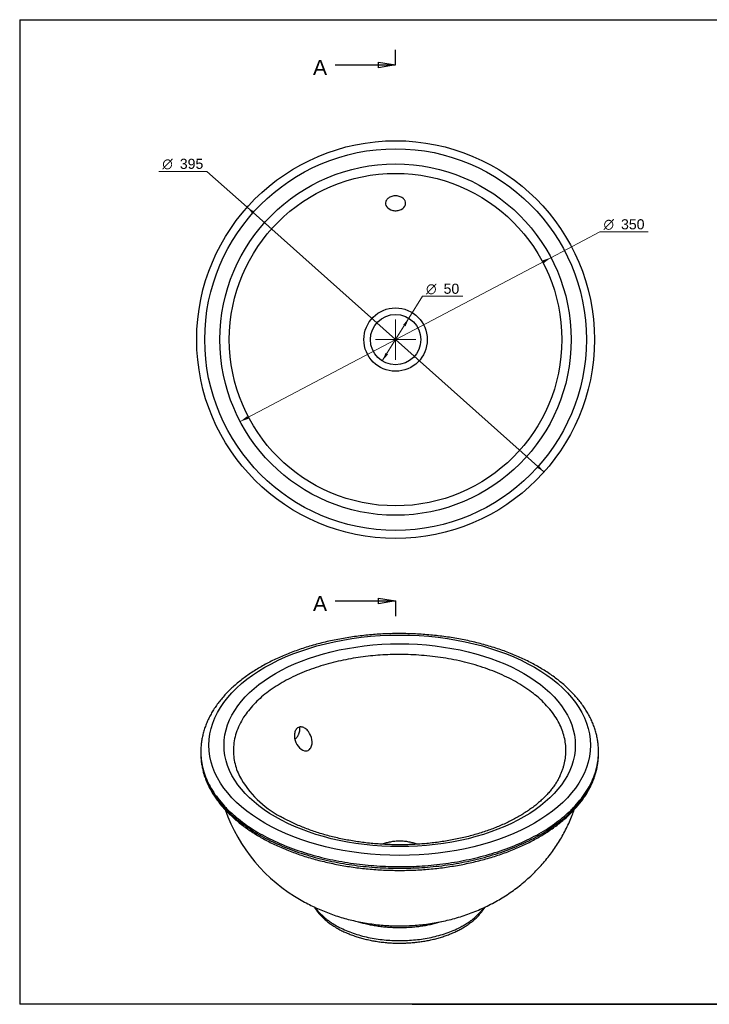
# Model space of a CAD drawing. Header units: millimetres. Extents: x 54 to 1424, y 36 to 1014.
import ezdxf
from ezdxf.enums import TextEntityAlignment as Align
from ezdxf.lldxf.tags import DXFTag

# ---------------------------------------------------------------- set-up
doc = ezdxf.new("R2010")
doc.units = ezdxf.units.MM
for name, color, linetype in [('1', 7, 'Continuous'), ('Default', 7, 'Continuous'), ('IN-OUT_40', 7, 'Continuous'), ('Predefinito', 7, 'Continuous')]:
    doc.layers.add(name, color=color, linetype=linetype)
doc.styles.add('SEACAD_arial_ttf', font='arial.ttf')
doc.styles.add('SEACAD_semeca1_ttf', font='semeca1.ttf')
tags = doc.linetypes.add('CENTER2', pattern=[28.575000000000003, 19.05, -3.175, 3.175, -3.175]).pattern_tags.tags
tags[10:11] = [DXFTag(74, 4), DXFTag(75, 0), DXFTag(340, '0'), DXFTag(46, 0.0), DXFTag(50, 0.0), DXFTag(44, 0.0), DXFTag(45, 0.0)]
tags[8:9] = [DXFTag(74, 4), DXFTag(75, 0), DXFTag(340, '0'), DXFTag(46, 0.0), DXFTag(50, 0.0), DXFTag(44, 0.0), DXFTag(45, 0.0)]
tags[6:7] = [DXFTag(74, 4), DXFTag(75, 0), DXFTag(340, '0'), DXFTag(46, 0.0), DXFTag(50, 0.0), DXFTag(44, 0.0), DXFTag(45, 0.0)]
tags[4:5] = [DXFTag(74, 4), DXFTag(75, 0), DXFTag(340, '0'), DXFTag(46, 0.0), DXFTag(50, 0.0), DXFTag(44, 0.0), DXFTag(45, 0.0)]

# ---------------------------------------------------------------- blocks, each defined once
blk = doc.blocks.new('SEANNOT_GROUP')
at = {"layer": 'Default', "color": 136, "linetype": 'CENTER2', "lineweight": 9}
for p, q in [((427.5873028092, 716.5213944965), (427.5873028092, 676.5213925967)), ((447.5873037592, 696.5213935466), (407.5873018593, 696.5213935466))]:
    blk.add_line(p, q, dxfattribs=at)
blk = doc.blocks.new('SE1')
at = {"color": 7, "linetype": 'Continuous', "style": 'SEACAD_arial_ttf'}
blk.add_text('A', height=15, dxfattribs=at).set_placement((345.576433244, 974.3160732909), align=Align.TOP_LEFT)
blk = doc.blocks.new('SE2')
at = {"color": 7, "linetype": 'Continuous', "style": 'SEACAD_arial_ttf'}
blk.add_text('A', height=15, dxfattribs=at).set_placement((345.576433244, 441.996216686), align=Align.TOP_LEFT)
blk = doc.blocks.new('SE3')
at = {"color": 7, "linetype": 'Continuous'}
for points in [[(367.5873028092, 969.3160732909), (427.5873028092, 969.3160732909)], [(410.5873025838, 966.48273992), (410.5873025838, 972.1494066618), (427.5873028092, 969.3160732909), (410.5873025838, 966.48273992)]]:
    blk.add_lwpolyline(points, dxfattribs=at)
blk = doc.blocks.new('SE4')
at = {"color": 7, "linetype": 'Continuous'}
for points in [[(367.5873028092, 436.996216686), (427.5873028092, 436.996216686)], [(410.5873025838, 434.1628833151), (410.5873025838, 439.8295500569), (427.5873028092, 436.996216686), (410.5873025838, 434.1628833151)]]:
    blk.add_lwpolyline(points, dxfattribs=at)
blk = doc.blocks.new('SE')
at = {"layer": 'Default', "color": 7, "linetype": 'CENTER2'}
for p, q in [((427.5873028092, 969.3160732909), (427.5873028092, 984.3160732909)), ((427.5873028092, 436.996216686), (427.5873028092, 421.996216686))]:
    blk.add_line(p, q, dxfattribs=at)
at = {"layer": 'Default', "color": 7, "linetype": 'CENTER2', "const_width": 0.00035}
blk.add_lwpolyline([(427.5873028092, 969.3160732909), (427.5873028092, 436.996216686)], dxfattribs=at)
at = {"layer": 'Default'}
for name in ['SE1', 'SE3', 'SE2', 'SE4']:
    blk.add_blockref(name, (0, 0), dxfattribs=at)
blk = doc.blocks.new('GDimGGroup')
at = {"layer": 'Default', "linetype": 'Continuous', "lineweight": 9}
for points in [[(285.6016236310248, 821.2734428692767), (287.4876529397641, 823.3878391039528), (280.2014495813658, 827.9887289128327)], [(567.6869526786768, 569.6549479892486), (574.9731560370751, 565.0540581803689), (569.572981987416, 571.7693442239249)]]:
    blk.add_hatch(color=136, dxfattribs=at).paths.add_polyline_path(points)
at = {"layer": 'Default', "color": 136, "linetype": 'Continuous', "lineweight": 9}
for p, q in [((240.2988921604, 863.5815811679), (192.4166230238, 863.5815811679)), ((280.2014495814, 827.9887289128), (240.298905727, 863.5815690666)), ((574.9731560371, 565.0540581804), (280.2014360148, 827.9887410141))]:
    blk.add_line(p, q, dxfattribs=at)
for s, style, p in [('O', 'SEACAD_semeca1_ttf', (195.9166225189, 876.0815811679)), ('395', 'SEACAD_arial_ttf', (213.3201312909, 876.0815811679))]:
    blk.add_text(s, height=10, dxfattribs=dict(at, style=style)).set_placement(p, align=Align.TOP_LEFT)
blk = doc.blocks.new('GDimGGroup1')
at = {"layer": 'Default', "linetype": 'Continuous', "lineweight": 9}
for points in [[(435.1120041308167, 711.2738784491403), (437.5165936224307, 709.7753033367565), (440.8100242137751, 717.7383593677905)], [(417.6580119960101, 683.2674837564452), (414.3645814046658, 675.3044277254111), (420.0626014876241, 681.7689086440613)]]:
    blk.add_hatch(color=136, dxfattribs=at).paths.add_polyline_path(points)
at = {"layer": 'Default', "color": 136, "linetype": 'Continuous', "lineweight": 9}
for p, q in [((440.8100242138, 717.7383593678), (454.3868681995, 739.5235445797)), ((454.3868688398, 739.5235456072), (494.4430481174, 739.5235456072)), ((414.3645814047, 675.3044277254), (440.8100236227, 717.7383584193))]:
    blk.add_line(p, q, dxfattribs=at)
for s, style, p in [('O', 'SEACAD_semeca1_ttf', (457.8868688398, 752.0235456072)), ('50', 'SEACAD_arial_ttf', (475.2903776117, 752.0235456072))]:
    blk.add_text(s, height=10, dxfattribs=dict(at, style=style)).set_placement(p, align=Align.TOP_LEFT)
blk = doc.blocks.new('GDimGGroup2')
at = {"layer": 'Default', "linetype": 'Continuous', "lineweight": 9}
for points in [[(573.7232401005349, 775.1630633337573), (575.0445542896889, 772.6566900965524), (581.9030169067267, 777.8738192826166)], [(280.130051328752, 620.3860969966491), (273.2715887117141, 615.168967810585), (281.4513655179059, 617.8797237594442)]]:
    blk.add_hatch(color=136, dxfattribs=at).paths.add_polyline_path(points)
at = {"layer": 'Default', "color": 136, "linetype": 'Continuous', "lineweight": 9}
for p, q in [((581.9030169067, 777.8738192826), (630.6032224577, 803.5476780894)), ((630.6032224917, 803.5476781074), (678.4854916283, 803.5476781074)), ((273.2715887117, 615.1689678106), (581.903004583, 777.8738127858))]:
    blk.add_line(p, q, dxfattribs=at)
for s, style, p in [('O', 'SEACAD_semeca1_ttf', (634.1032224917, 816.0476781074)), ('350', 'SEACAD_arial_ttf', (651.5067312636, 816.0476781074))]:
    blk.add_text(s, height=10, dxfattribs=dict(at, style=style)).set_placement(p, align=Align.TOP_LEFT)

msp = doc.modelspace()

# ---------------------------------------------------------------- linework, layer by layer
at = {"layer": '1', "color": 7, "linetype": 'Continuous'}
for p, q in [((54.282065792, 1014.2250629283), (1421.7829378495, 1014.2250629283)), ((54.282065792, 1014.2250629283), (54.282065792, 36.4063325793)), ((1421.7829378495, 36.4063325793), (54.282065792, 36.4063325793)), ((443.9642075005, 36.5472261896), (1421.7829378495, 36.5472261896))]:
    msp.add_line(p, q, dxfattribs=at)
at = {"layer": 'IN-OUT_40', "color": 7, "linetype": 'Continuous'}
for p, q in [((234.1564571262, 287.1688231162), (234.1564571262, 285.5358299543)), ((629.1564571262, 285.5358299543), (629.1564571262, 287.1688231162))]:
    msp.add_line(p, q, dxfattribs=at)
for radius in [197.5, 189.5, 174.4464295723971, 165.1147935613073, 31.47863188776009, 25]:
    msp.add_circle((427.5873028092, 696.5213935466), radius, dxfattribs=at)
for centre, radius, start, end in [((358.5244251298, 309.778081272), 97.87243543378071, 208.6784783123, 242.4816773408), ((414.7916067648, 284.3503594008), 165.6687376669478, 199.2339244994, 240.6853682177)]:
    msp.add_arc(centre, radius, start, end, dxfattribs=at)
for major_axis in [(189.4999999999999, -4.787128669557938e-14), (174.4464295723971, 7.024744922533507e-14)]:
    msp.add_ellipse((431.6564571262, 293.7007957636), major_axis=major_axis, ratio=0.5773502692, dxfattribs=at)
for points, knots in [([(422.8673483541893, 825.3892212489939), (420.3964784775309, 826.3748643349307), (418.8001121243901, 827.9758023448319), (417.3335445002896, 831.3544094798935), (417.4346028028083, 833.1705804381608), (418.8670129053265, 835.632995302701), (419.5416523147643, 836.3934139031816), (420.9285583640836, 837.4205722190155), (421.4395958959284, 837.7317456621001), (422.5673158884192, 838.284934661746), (423.1935663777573, 838.5291727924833), (425.1605793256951, 839.1060572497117), (426.6512388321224, 839.2949448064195), (429.5813530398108, 839.1821156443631), (431.0295104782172, 838.8797725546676), (433.4998608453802, 837.9278201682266), (434.5393121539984, 837.2836687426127), (436.1556761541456, 835.8299826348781), (436.7412752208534, 835.0173952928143), (437.8485734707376, 832.4795415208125), (437.7308971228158, 830.6574959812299), (435.8222114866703, 827.361893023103), (433.9597845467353, 825.8300385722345), (430.6237242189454, 824.8385162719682), (429.9301369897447, 824.693816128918), (428.4929625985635, 824.5173717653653), (427.738785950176, 824.487291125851), (425.538063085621, 824.5830062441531), (424.1027832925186, 824.8963997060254), (422.8673483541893, 825.3892212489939)], [0, 0, 0, 0, 0.1249999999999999, 0.1249999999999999, 0.2499999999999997, 0.2499999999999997, 0.3124999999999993, 0.3124999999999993, 0.3437499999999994, 0.3437499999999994, 0.3749999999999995, 0.3749999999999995, 0.4374999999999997, 0.4374999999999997, 0.4999999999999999, 0.4999999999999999, 0.5625, 0.5625, 0.6250000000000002, 0.6250000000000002, 0.7499999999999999, 0.7499999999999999, 0.8749999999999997, 0.8749999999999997, 0.9062499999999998, 0.9062499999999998, 0.9374999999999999, 0.9374999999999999, 1, 1, 1, 1]), ([(629.1463093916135, 286.972767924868), (629.150246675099, 287.094152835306), (629.1999190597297, 288.6419718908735), (629.0308283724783, 291.9105831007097), (628.6055276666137, 296.4320008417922), (627.8574655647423, 300.9905962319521), (626.8260085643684, 305.5124213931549), (625.5017745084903, 310.0103065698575), (623.8885333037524, 314.4736338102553), (621.9867560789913, 318.8977448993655), (619.7982281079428, 323.2759667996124), (617.3250001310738, 327.6017501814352), (614.5698386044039, 331.8681471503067), (611.5362266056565, 336.0680558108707), (608.2284279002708, 340.194291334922), (604.6514741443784, 344.2397165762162), (600.8111204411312, 348.1973499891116), (596.7137711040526, 352.0604578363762), (592.36639187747, 355.8226198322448), (587.7764200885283, 359.4777685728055), (582.9516820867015, 363.0202052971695), (577.900323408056, 366.4445972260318), (572.6307652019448, 369.7459551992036), (567.1517239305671, 372.9195794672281), (561.4721038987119, 375.9610940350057), (555.6009636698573, 378.8664243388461), (549.5474356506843, 381.6317969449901), (543.3208149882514, 384.2536682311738), (536.930557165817, 386.7287111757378), (530.3862762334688, 389.0538059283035), (523.6977427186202, 391.2260336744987), (516.8748806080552, 393.2426732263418), (509.9277630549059, 395.1011997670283), (502.8666066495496, 396.7992852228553), (495.701764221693, 398.3347997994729), (488.4437162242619, 399.7058142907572), (481.1030608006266, 400.9106028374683), (473.6905026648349, 401.9476458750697), (466.2168409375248, 402.8156330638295), (458.6929560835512, 403.5134660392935), (451.1297960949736, 404.0402608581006), (443.538362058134, 404.3953500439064), (435.9296932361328, 404.5782841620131), (428.314851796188, 404.5888328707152), (420.7049360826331, 404.4269860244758), (413.1110377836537, 404.0929559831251), (405.5442237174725, 403.5871769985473), (398.0154915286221, 402.9103003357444), (390.5357812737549, 402.063192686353), (383.1159622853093, 401.0469337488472), (375.7668186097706, 399.8628131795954), (368.4990350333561, 398.5123270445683), (361.3231838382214, 396.9971738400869), (354.249712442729, 395.3192501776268), (347.2889320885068, 393.4806462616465), (340.4510077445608, 391.4836413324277), (333.7459494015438, 389.3306992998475), (327.1836049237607, 387.0244648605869), (320.7736546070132, 384.5677604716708), (314.5256075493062, 381.9635846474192), (308.4487998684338, 379.2151121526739), (302.5523946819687, 376.3256967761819), (296.8453835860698, 373.2988774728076), (291.3365891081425, 370.1383887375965), (286.0346672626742, 366.8481760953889), (280.9481827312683, 363.4324670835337), (276.0855627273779, 359.8957894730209), (271.4550591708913, 356.2429967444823), (267.064665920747, 352.4792534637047), (262.9221207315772, 348.6100930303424), (259.0348756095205, 344.6414697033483), (255.4100286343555, 340.5797869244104), (252.0542380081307, 336.4319096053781), (248.9736211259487, 332.2051510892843), (246.17364913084, 327.9072328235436), (243.659038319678, 323.5461944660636), (241.4336918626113, 319.1303239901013), (239.5005632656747, 314.6678613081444), (237.8619872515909, 310.1674311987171), (236.5185047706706, 305.6357273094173), (235.4735233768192, 301.085437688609), (234.7165433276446, 296.5052800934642), (234.2861698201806, 291.9709799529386), (234.1141030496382, 288.7045638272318), (234.1621878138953, 287.1629956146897), (234.1657181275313, 287.0509565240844)], [0, 0, 0, 0, 0.0008643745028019, 0.0128017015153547, 0.0247376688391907, 0.0366817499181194, 0.0486446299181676, 0.0606358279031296, 0.0726631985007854, 0.0847325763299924, 0.0968475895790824, 0.1090096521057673, 0.1212181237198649, 0.1334706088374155, 0.1457633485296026, 0.1580916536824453, 0.1704503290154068, 0.1828340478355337, 0.1952376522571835, 0.2076563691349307, 0.2200859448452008, 0.2325227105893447, 0.2449635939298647, 0.2574060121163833, 0.2698475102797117, 0.2822867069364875, 0.2947225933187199, 0.3071544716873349, 0.3195818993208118, 0.3320046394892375, 0.3444226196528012, 0.3568358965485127, 0.3692446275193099, 0.3816490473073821, 0.3940494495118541, 0.4064461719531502, 0.4188395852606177, 0.4312300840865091, 0.4436180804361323, 0.4560039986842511, 0.4683882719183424, 0.4807713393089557, 0.493153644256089, 0.5055356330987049, 0.5179177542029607, 0.5303003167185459, 0.5426837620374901, 0.5550685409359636, 0.5674551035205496, 0.5798438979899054, 0.5922353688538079, 0.6046299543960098, 0.6170280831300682, 0.6294301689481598, 0.6418366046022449, 0.654247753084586, 0.6666639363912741, 0.6790854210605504, 0.6915123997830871, 0.7039449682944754, 0.7163830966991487, 0.7288265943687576, 0.7412750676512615, 0.7537278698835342, 0.7661840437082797, 0.7786422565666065, 0.7911001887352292, 0.8035552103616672, 0.8160042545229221, 0.8284436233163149, 0.8408689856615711, 0.8532754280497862, 0.8656575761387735, 0.8780098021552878, 0.8903265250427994, 0.902602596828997, 0.9148337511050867, 0.927017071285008, 0.93915142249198, 0.9512377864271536, 0.9632794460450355, 0.9752819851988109, 0.9872530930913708, 0.9992021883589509, 1, 1, 1, 1]), ([(337.1956304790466, 288.195916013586), (334.7515067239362, 288.6696896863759), (332.4906711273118, 290.4285175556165), (329.0646151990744, 294.9352860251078), (327.8518474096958, 297.7298592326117), (327.1235240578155, 302.0610242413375), (327.0628690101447, 303.4955732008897), (327.3172490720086, 305.629694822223), (327.4585743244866, 306.313720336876), (327.864829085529, 307.6197174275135), (328.1349526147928, 308.2489994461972), (329.117921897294, 309.9348200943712), (330.038413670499, 310.8328138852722), (332.1900995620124, 311.8562304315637), (333.4278903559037, 311.9842872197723), (335.8478238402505, 311.5367663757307), (337.0383107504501, 310.976733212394), (339.209164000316, 309.4193306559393), (340.1978310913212, 308.4208496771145), (342.7753428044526, 305.0152276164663), (343.9805138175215, 302.2077939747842), (344.9612124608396, 296.4523981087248), (344.727462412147, 293.38710582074), (343.0696236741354, 290.5343186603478), (342.6815018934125, 290.033669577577), (341.7900311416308, 289.1817505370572), (341.2780179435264, 288.8286569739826), (339.6541910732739, 288.0740637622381), (338.4176923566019, 287.9590291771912), (337.1956304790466, 288.195916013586)], [0, 0, 0, 0, 0.1249999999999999, 0.1249999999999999, 0.2499999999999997, 0.2499999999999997, 0.3124999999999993, 0.3124999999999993, 0.3437499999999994, 0.3437499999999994, 0.3749999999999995, 0.3749999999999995, 0.4374999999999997, 0.4374999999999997, 0.4999999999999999, 0.4999999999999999, 0.5625, 0.5625, 0.6250000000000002, 0.6250000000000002, 0.7499999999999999, 0.7499999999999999, 0.8749999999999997, 0.8749999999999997, 0.9062499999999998, 0.9062499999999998, 0.9374999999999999, 0.9374999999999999, 1, 1, 1, 1]), ([(234.4121686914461, 280.009451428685), (234.4524380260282, 279.3744186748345), (234.5799047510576, 277.425309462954), (235.1214889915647, 273.7577866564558), (236.0166276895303, 269.3174632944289), (237.2238693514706, 264.8603312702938), (238.7153837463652, 260.4448216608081), (240.4968796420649, 256.0628792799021), (242.5646139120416, 251.7245915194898), (244.916802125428, 247.4354559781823), (247.5504333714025, 243.2024453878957), (250.4620419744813, 239.0322955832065), (253.6474662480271, 234.9318570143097), (257.1018913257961, 230.9079066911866), (260.8199656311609, 226.9670332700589), (264.7954926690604, 223.1158194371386), (269.0228552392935, 219.3598481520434), (273.4919751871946, 215.7072301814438), (278.2074291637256, 212.1553101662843), (283.1173034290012, 208.7402790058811), (288.1652699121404, 205.4896037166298), (291.2984320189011, 203.6397942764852), (293.0384017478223, 202.6179070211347)], [0, 0, 0, 0, 0.019648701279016, 0.0707579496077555, 0.121910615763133, 0.1731361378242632, 0.224459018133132, 0.2758975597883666, 0.3274632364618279, 0.3791607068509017, 0.4309884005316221, 0.4829395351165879, 0.5350033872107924, 0.5871666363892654, 0.6394146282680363, 0.6917324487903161, 0.744105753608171, 0.7965213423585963, 0.8489675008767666, 0.9014341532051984, 0.9539128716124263, 1, 1, 1, 1]), ([(293.0384017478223, 202.6179070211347), (294.0978721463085, 202.0124813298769), (296.7081141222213, 200.5264844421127), (301.5964079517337, 197.9238333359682), (307.4076596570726, 195.0620216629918), (313.4514836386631, 192.3117384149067), (319.6565640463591, 189.7087523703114), (326.0302232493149, 187.2479849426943), (332.5584578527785, 184.9350446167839), (339.2327362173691, 182.772418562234), (346.0428298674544, 180.7631713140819), (352.9787441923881, 178.9099525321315), (360.0302131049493, 177.2152601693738), (367.1868474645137, 175.6813666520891), (374.4381096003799, 174.3103349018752), (381.7733355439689, 173.104010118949), (389.1817455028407, 172.0640180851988), (396.6524583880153, 171.1917619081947), (404.1745060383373, 170.4884194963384), (411.7368481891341, 169.9549412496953), (419.3283877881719, 169.5920481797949), (426.9379866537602, 169.400230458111), (434.5544813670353, 169.3797464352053), (442.1666827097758, 169.5306218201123), (449.7634063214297, 169.852648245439), (457.3334915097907, 170.3453836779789), (464.8658339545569, 171.0081554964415), (472.3493872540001, 171.8400620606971), (479.7731763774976, 172.8399746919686), (487.1263130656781, 174.0065402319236), (494.3980108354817, 175.3381840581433), (501.5775994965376, 176.8331135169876), (508.654539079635, 178.4893217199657), (515.6184330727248, 180.304591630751), (522.4590408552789, 182.2765003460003), (529.1662892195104, 184.4024234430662), (535.7302828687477, 186.6795392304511), (542.1413137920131, 189.1048326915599), (548.3898694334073, 191.6750988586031), (554.4666396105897, 194.3869452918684), (560.3625221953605, 197.2367932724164), (566.068627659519, 200.22087724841), (571.5762827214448, 203.335242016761), (576.8770335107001, 206.5757370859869), (581.9626256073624, 209.9379922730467), (586.8249923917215, 213.4173863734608), (591.4563006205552, 217.0090456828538), (595.8489845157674, 220.7078389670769), (599.995779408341, 224.5083726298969), (603.8897212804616, 228.4049466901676), (607.5241867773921, 232.3915355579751), (610.892944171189, 236.4617739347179), (613.9902173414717, 240.6089631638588), (616.8107494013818, 244.8260655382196), (619.34989872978, 249.1058322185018), (621.6036153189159, 253.4405420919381), (623.568820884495, 257.8233029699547), (625.2421970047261, 262.2436476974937), (626.6247540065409, 266.7044112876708), (627.7047374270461, 271.1595076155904), (628.5116826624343, 275.6939573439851), (628.7823577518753, 278.4366260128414), (628.9326472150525, 280.0338357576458)], [0, 0, 0, 0, 0.0089002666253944, 0.025768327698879, 0.0426338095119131, 0.0594963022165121, 0.076355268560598, 0.0932103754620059, 0.110061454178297, 0.1269084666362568, 0.1437514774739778, 0.1605906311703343, 0.1774261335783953, 0.1942582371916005, 0.2110872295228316, 0.2279134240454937, 0.2447371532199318, 0.2615587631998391, 0.2783786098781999, 0.2951970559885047, 0.3120144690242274, 0.3288312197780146, 0.345647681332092, 0.3624642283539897, 0.3792811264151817, 0.3960987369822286, 0.4129174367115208, 0.4297376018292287, 0.4465596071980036, 0.4633838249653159, 0.4802106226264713, 0.4970403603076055, 0.5138733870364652, 0.5307100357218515, 0.547550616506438, 0.5643954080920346, 0.5812446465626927, 0.598098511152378, 0.6149571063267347, 0.6318204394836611, 0.6486883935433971, 0.6655606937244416, 0.6824368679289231, 0.6993162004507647, 0.7161976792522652, 0.7330797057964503, 0.7499600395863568, 0.766836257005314, 0.7837053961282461, 0.8005639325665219, 0.8174077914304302, 0.8342324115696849, 0.8510328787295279, 0.8678041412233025, 0.8845413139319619, 0.9012400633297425, 0.9178970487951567, 0.9345103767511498, 0.951080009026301, 0.9676080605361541, 0.984098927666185, 1, 1, 1, 1]), ([(590.6723268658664, 262.8281907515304), (590.081260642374, 261.6369227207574), (589.0215200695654, 259.5246881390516), (586.9115007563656, 256.0130960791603), (584.532302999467, 252.5221384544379), (581.8734662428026, 249.0611395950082), (578.9616417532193, 245.6648516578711), (575.7942371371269, 242.3294870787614), (572.3767325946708, 239.0620958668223), (568.712960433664, 235.8673836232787), (564.807833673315, 232.7511186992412), (560.666705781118, 229.7191013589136), (556.2956183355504, 226.7773369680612), (551.7013157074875, 223.9319082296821), (546.8911471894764, 221.1888358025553), (541.8729981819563, 218.5539957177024), (536.65519148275, 216.0330509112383), (531.2465771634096, 213.6314798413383), (525.6564973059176, 211.3545385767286), (519.8947493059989, 209.2072303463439), (513.9715491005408, 207.1942814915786), (507.8974950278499, 205.3201226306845), (501.6835327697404, 203.5888740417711), (495.340921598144, 202.0043344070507), (488.8812020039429, 200.5699722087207), (482.3161646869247, 199.2889191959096), (475.6578208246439, 198.1639654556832), (468.9183735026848, 197.1975557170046), (462.1101901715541, 196.3917865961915), (455.2457759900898, 195.7484045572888), (448.3377479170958, 195.268804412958), (441.3988094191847, 194.9540282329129), (434.4417256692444, 194.8047645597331), (427.4793036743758, 194.8213478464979), (420.5244044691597, 195.003756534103), (413.5898775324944, 195.3516095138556), (406.6885311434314, 195.8641665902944), (399.8330721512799, 196.5403340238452), (393.0361226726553, 197.3786636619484), (386.3101954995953, 198.3773533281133), (379.6676692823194, 199.5342472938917), (373.120762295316, 200.8468374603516), (366.6815086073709, 202.312263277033), (360.3617216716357, 203.9273182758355), (354.1730004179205, 205.6884345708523), (348.1265716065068, 207.5917531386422), (342.2337365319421, 209.63287921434), (336.5040575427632, 211.8078183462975), (330.9519628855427, 214.1095198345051), (325.5719598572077, 216.5408076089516), (320.4308659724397, 219.0662351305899), (316.2632755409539, 221.290289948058), (314.0916405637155, 222.5281658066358), (313.3042038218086, 222.9786273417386)], [0, 0, 0, 0, 0.0184484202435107, 0.0387750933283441, 0.0589556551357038, 0.0790147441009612, 0.0989763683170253, 0.1188624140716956, 0.1386919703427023, 0.1584811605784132, 0.1782432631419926, 0.1979889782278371, 0.2177267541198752, 0.2374626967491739, 0.2572006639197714, 0.2769446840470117, 0.2966976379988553, 0.3164614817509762, 0.3362374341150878, 0.3560261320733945, 0.3758277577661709, 0.3956421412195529, 0.4154688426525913, 0.4353072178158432, 0.4551564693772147, 0.4750156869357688, 0.4948838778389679, 0.5147599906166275, 0.5346429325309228, 0.5545315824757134, 0.5744248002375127, 0.5943214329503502, 0.6142203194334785, 0.634120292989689, 0.654020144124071, 0.6739183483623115, 0.693813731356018, 0.7137051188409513, 0.7335913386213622, 0.7534712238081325, 0.7733436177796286, 0.7932073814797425, 0.813061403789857, 0.832904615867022, 0.8527360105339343, 0.8725546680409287, 0.8923597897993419, 0.9121507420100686, 0.9319271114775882, 0.9516887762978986, 0.9714359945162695, 0.9911695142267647, 1, 1, 1, 1]), ([(333.6793415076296, 139.8964530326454), (336.1323203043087, 138.514894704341), (340.1007307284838, 136.29487211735), (346.7479788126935, 132.9928030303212), (353.1981066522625, 130.0820864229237), (359.8449910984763, 127.3826176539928), (366.621985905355, 124.9250538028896), (373.5332335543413, 122.7088444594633), (380.5630039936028, 120.7411708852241), (387.6994499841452, 119.0266193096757), (394.9287010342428, 117.5697392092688), (402.2368272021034, 116.3742670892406), (409.6102701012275, 115.4432489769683), (417.03650424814, 114.7791321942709), (424.504506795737, 114.3840386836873), (432.004352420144, 114.2600918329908), (439.5266537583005, 114.4096460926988), (447.0621306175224, 114.8353925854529), (454.6012043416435, 115.5403690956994), (462.1335758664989, 116.5278860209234), (469.6476294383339, 117.8013144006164), (477.1296324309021, 119.3636738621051), (484.5632677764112, 121.2170885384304), (491.9300176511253, 123.3623258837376), (499.2098459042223, 125.7984898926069), (506.38217101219, 128.5229510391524), (513.4264633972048, 131.5313010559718), (520.3230314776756, 134.8175362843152), (527.0536264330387, 138.3743519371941), (533.6017928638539, 142.1934707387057), (539.9529677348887, 146.2659399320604), (546.0943843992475, 150.5823572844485), (552.0148611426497, 155.1330159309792), (557.7045481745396, 159.9079792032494), (563.1546859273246, 164.8971065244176), (568.3574034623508, 170.0900520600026), (573.3055664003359, 175.4762532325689), (577.9926715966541, 181.0449201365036), (582.4127799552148, 186.7850314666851), (586.5604774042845, 192.685338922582), (590.4308547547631, 198.7343791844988), (594.0194999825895, 204.9204937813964), (597.3224950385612, 211.2318484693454), (600.3364237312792, 217.6564751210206), (602.9089734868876, 223.8241132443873), (604.4108515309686, 227.8717033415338), (605.0592890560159, 229.7214248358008)], [0, 0, 0, 0, 0.0208651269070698, 0.0400320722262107, 0.0593544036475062, 0.078796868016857, 0.0983574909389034, 0.1180301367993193, 0.1378056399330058, 0.1576727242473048, 0.1776193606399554, 0.1976343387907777, 0.2177064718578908, 0.2378309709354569, 0.2580077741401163, 0.2782404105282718, 0.2985350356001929, 0.3188977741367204, 0.3393347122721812, 0.3598511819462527, 0.3804489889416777, 0.4011249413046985, 0.421868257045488, 0.4426601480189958, 0.4634790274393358, 0.4843003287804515, 0.5050987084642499, 0.5258502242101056, 0.5465340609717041, 0.5671335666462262, 0.587636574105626, 0.6080351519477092, 0.6283250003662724, 0.6485046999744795, 0.6685749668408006, 0.6885380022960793, 0.7083969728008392, 0.728155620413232, 0.7478179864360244, 0.7673882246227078, 0.7868704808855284, 0.8062688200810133, 0.8255871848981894, 0.8448293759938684, 0.8639990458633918, 0.8799434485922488, 0.8799434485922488, 0.8799434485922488, 0.8799434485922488]), ([(346.9961971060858, 132.9085921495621), (347.1725328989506, 132.6103631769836), (347.953366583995, 131.3252061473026), (349.4736948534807, 129.0877261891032), (351.7254156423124, 126.2537555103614), (354.247769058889, 123.5031816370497), (357.0299265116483, 120.8485023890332), (360.0706811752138, 118.2936679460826), (363.3242852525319, 115.8724580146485), (366.4844529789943, 113.7815288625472), (368.3777686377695, 112.6601618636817), (369.2594875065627, 112.1413818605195)], [0.4234387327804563, 0.4234387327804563, 0.4234387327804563, 0.4234387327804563, 0.4448232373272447, 0.5159902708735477, 0.5877397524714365, 0.6600079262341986, 0.7327050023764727, 0.8057306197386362, 0.8789870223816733, 0.9523880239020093, 1, 1, 1, 1]), ([(369.2594875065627, 112.1413818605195), (369.9933210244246, 111.7242589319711), (371.7960893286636, 110.705305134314), (375.2121558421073, 108.9605494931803), (379.3150488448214, 107.0994502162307), (383.6195627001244, 105.3714502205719), (388.0678074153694, 103.8019935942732), (392.6567344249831, 102.389305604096), (397.3682803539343, 101.1383665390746), (402.1881274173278, 100.0518194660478), (407.1006817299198, 99.1324189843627), (412.090429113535, 98.38237842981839), (417.141596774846, 97.8035395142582), (422.238279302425, 97.39731840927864), (427.3644492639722, 97.16471118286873), (432.5040054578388, 97.10628491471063), (437.6407648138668, 97.22217443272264), (442.7585359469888, 97.51207410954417), (447.8411954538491, 97.97523922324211), (452.8727868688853, 98.61050241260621), (457.8375394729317, 99.41628893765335), (462.7198837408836, 100.390629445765), (467.5044872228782, 101.5311767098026), (472.1762833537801, 102.8352237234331), (476.7204911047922, 104.2997212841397), (481.1226233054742, 105.9212921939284), (485.368481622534, 107.6962378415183), (489.4441368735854, 109.6205311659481), (493.3358950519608, 111.6897879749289), (497.0302526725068, 113.8992066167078), (500.5136712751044, 116.2433444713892), (503.7726376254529, 118.7159472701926), (506.7937908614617, 121.3097578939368), (509.5642019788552, 124.0164156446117), (512.0715847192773, 126.8262497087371), (514.3046207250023, 129.7281047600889), (515.6613182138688, 131.8035400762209), (516.3092956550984, 132.8958390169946), (516.3576141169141, 132.9779075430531)], [0, 0, 0, 0, 0.0131882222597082, 0.0380439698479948, 0.0628841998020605, 0.0877075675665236, 0.1125105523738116, 0.1372918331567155, 0.1620516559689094, 0.1867913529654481, 0.2115129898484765, 0.2362191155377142, 0.2609125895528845, 0.2855964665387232, 0.3102739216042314, 0.3349482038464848, 0.3596226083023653, 0.3842997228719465, 0.408982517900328, 0.4336743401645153, 0.4583785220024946, 0.4830983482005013, 0.5078370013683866, 0.5325974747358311, 0.5573824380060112, 0.5821940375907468, 0.6070336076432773, 0.6319012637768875, 0.6567953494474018, 0.6817117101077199, 0.706642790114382, 0.7315727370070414, 0.7564808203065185, 0.7813411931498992, 0.8061218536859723, 0.8307862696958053, 0.8552967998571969, 0.85728542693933, 0.85728542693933, 0.85728542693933, 0.85728542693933])]:
    msp.add_open_spline(points, degree=3, knots=knots, dxfattribs=at)
for points, weights in [([(596.7712506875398, 288.4707427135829), (596.7712506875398, 397.7460758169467), (409.2514155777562, 382.9180987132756), (221.7315804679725, 368.0901216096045), (272.6221107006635, 262.8389154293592)], [1, 0.6573835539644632, 1, 0.6573835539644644, 1]), ([(234.1565469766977, 287.0600558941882), (234.3446979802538, 173.1783011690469), (431.5937630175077, 173.1421506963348), (628.8428280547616, 173.1060002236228), (629.1562078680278, 286.9876630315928)], [1, 0.7075561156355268, 1, 0.7075561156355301, 1]), ([(234.3668257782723, 280.2742914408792), (243.0697409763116, 171.497810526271), (431.6770280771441, 171.5091524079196), (620.284315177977, 171.5204942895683), (628.9479826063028, 280.2980195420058)], [1, 0.7232008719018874, 1, 0.7232008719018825, 1]), ([(348.0860547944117, 132.3431941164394), (370.7217848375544, 99.65005387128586), (431.7045649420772, 99.66887387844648), (492.6873450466, 99.68769388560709), (515.2625252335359, 132.39478675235)], [1, 0.8278544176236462, 1, 0.8278544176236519, 1])]:
    msp.add_rational_spline(points, weights, degree=2, knots=[0, 0, 0, 0.5, 0.5, 1, 1, 1], dxfattribs=at)
for points, weights in [([(327.6588629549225, 299.3346216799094), (333.9129395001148, 305.154492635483), (332.4927900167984, 311.7062868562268)], [1, 0.7341301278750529, 1]), ([(234.1564571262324, 287.1688231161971), (234.1564571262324, 287.1144394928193), (234.1565469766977, 287.0600558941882)], [1, 0.9999998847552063, 1]), ([(234.1564571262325, 285.5358299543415), (234.1564571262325, 282.9036588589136), (234.3668257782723, 280.2742914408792)], [1, 0.9997336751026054, 1]), ([(590.7009983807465, 262.8600096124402), (596.7712506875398, 275.425581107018), (596.7712506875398, 288.4707427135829)], [1, 0.9907664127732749, 1]), ([(628.9479826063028, 280.2980195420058), (629.1564571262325, 282.9155418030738), (629.1564571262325, 285.5358299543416)], [1, 0.999736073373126, 1]), ([(629.1562078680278, 286.9876630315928), (629.1564571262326, 287.0782430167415), (629.1564571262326, 287.1688231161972)], [1, 0.9999996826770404, 1]), ([(272.6221107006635, 262.8389154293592), (272.7060612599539, 262.6652898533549), (272.7911485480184, 262.4918488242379)], [1, 0.9999982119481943, 1]), ([(590.5209061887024, 262.4900968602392), (590.6115979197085, 262.6749484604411), (590.7009983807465, 262.8600096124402)], [1, 0.9999979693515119, 1]), ([(448.9151495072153, 195.407159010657), (431.6391024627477, 201.9461678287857), (414.3735035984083, 195.3979668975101)], [1, 0.8360506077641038, 1]), ([(390.4438783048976, 118.429877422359), (431.7632934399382, 106.1418644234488), (473.0377202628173, 118.4801726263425)], [1, 0.8885111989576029, 1])]:
    msp.add_rational_spline(points, weights, degree=2, dxfattribs=at)
at = {"layer": 'Predefinito', "color": 7, "linetype": 'Continuous'}
msp.add_line((443.9642075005, 36.5472261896), (443.9642075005, 36.4063325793), dxfattribs=at)

# ---------------------------------------------------------------- block references
at = {"layer": 'Default'}
for name in ['SE', 'GDimGGroup', 'GDimGGroup2', 'GDimGGroup1', 'SEANNOT_GROUP']:
    msp.add_blockref(name, (0, 0), dxfattribs=at)

doc.saveas('drawing.dxf')
